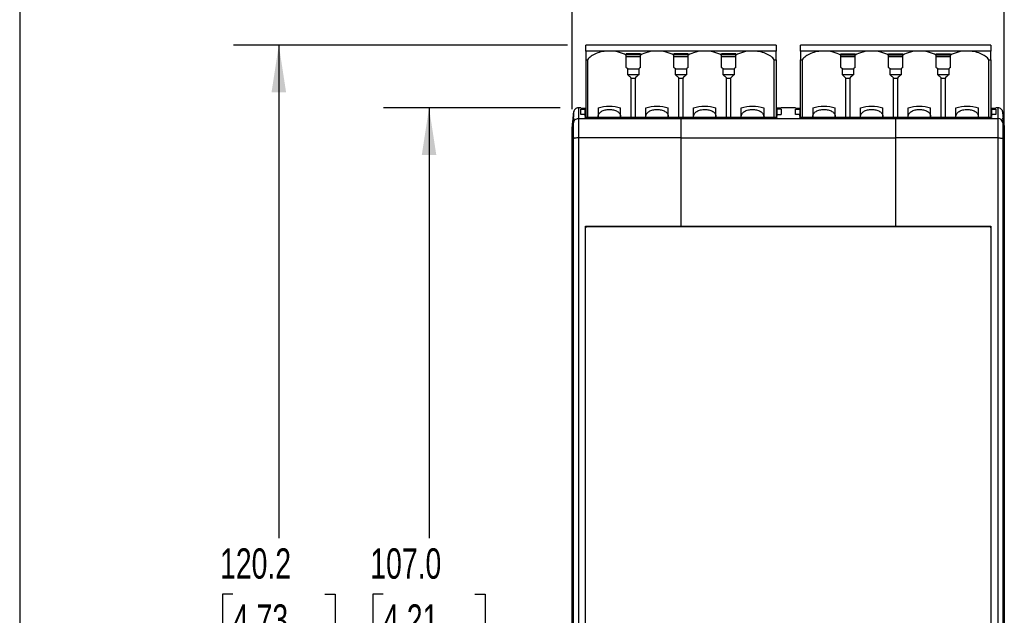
# Model space of a CAD drawing. Header units: millimetres. Extents: x 6 to 273, y 6 to 210.
# Tile 3 of 17: x 6 to 75, y 98 to 140. Entities that reach past the tile are written whole.
import ezdxf

# ---------------------------------------------------------------- set-up
doc = ezdxf.new("R2010")
doc.units = ezdxf.units.MM
doc.layers.add('DIMENSIONS', color=140, linetype='Continuous', lineweight=25)
doc.layers.add('TEXT', color=140, linetype='Continuous', lineweight=25)
doc.styles.add('SLDTEXTSTYLE0', font='TXT', dxfattribs={"width": 0.7})
doc.dimstyles.new('SLDDIMSTYLE0', dxfattribs={"dimtxt": 2.158008, "dimasz": 3.302, "dimexe": 0, "dimexo": 0.0625, "dimgap": 0.539502, "dimtad": 0, "dimtih": 1, "dimtoh": 1, "dimlfac": 1.5, "dimrnd": 1e-09, "dimzin": 12, "dimdsep": 46, "dimtxsty": 'SLDTEXTSTYLE0', "dimsah": 1, "dimcen": 0.09, "dimadec": 0, "dimazin": 3, "dimtfac": 1, "dimtofl": 0, "dimtmove": 0, "dimatfit": 3, "dimfxl": 0, "dimfrac": 2, "dimtolj": 1, "dimtzin": 12, "dimarcsym": 0})
doc.dimstyles.new('SLDDIMSTYLE1', dxfattribs={"dimtxt": 2.158008, "dimasz": 3.302, "dimexe": 0, "dimexo": 0.0625, "dimgap": 0.539502, "dimtad": 0, "dimtih": 1, "dimtoh": 1, "dimlfac": 1.5, "dimrnd": 1e-09, "dimzin": 4, "dimdsep": 46, "dimtxsty": 'SLDTEXTSTYLE0', "dimsah": 1, "dimcen": 0.09, "dimadec": 0, "dimazin": 1, "dimtfac": 1, "dimtofl": 0, "dimtmove": 0, "dimatfit": 3, "dimfxl": 0, "dimfrac": 2, "dimtolj": 1, "dimtzin": 12, "dimarcsym": 0})

# ---------------------------------------------------------------- blocks, each defined once
blk = doc.blocks.new('_D')
at = {"layer": 'DIMENSIONS'}
for p, q in [((44.96, 133.806), (44.96, 151.453)), ((75.16, 132.861), (75.16, 151.453)), ((44.96, 148.278), (54.344, 148.278)), ((57.268, 148.278), (56.543, 148.278)), ((56.543, 148.278), (56.543, 144.848)), ((63.681, 148.278), (64.405, 148.278)), ((64.405, 148.278), (64.405, 144.848)), ((75.16, 148.278), (66.605, 148.278)), ((56.543, 144.848), (57.268, 144.848)), ((64.405, 144.848), (63.681, 144.848))]:
    blk.add_line(p, q, dxfattribs=at)
for points in [[(44.96, 148.278), (48.262, 147.77), (48.262, 148.786)], [(75.16, 148.278), (71.858, 148.786), (71.858, 147.77)]]:
    blk.add_solid(points, dxfattribs=at)
at = {"layer": 'DIMENSIONS', "char_height": 2.1167, "attachment_point": 1, "style": 'SLDTEXTSTYLE0'}
for s, insert in [('45.3', (57.268, 151.489)), ('1.78', (57.268, 147.576))]:
    blk.add_mtext(s, dxfattribs=dict(at, insert=insert))
blk = doc.blocks.new('_D_1')
at = {"layer": 'DIMENSIONS'}
for p, q in [((44.125, 133.891), (31.783, 133.891)), ((34.958, 133.891), (34.958, 103.812)), ((31.751, 99.899), (31.027, 99.899)), ((31.027, 99.899), (31.027, 96.469)), ((38.164, 99.899), (38.889, 99.899)), ((38.889, 99.899), (38.889, 96.469)), ((31.027, 96.469), (31.751, 96.469)), ((38.889, 96.469), (38.164, 96.469)), ((34.958, 62.544), (34.958, 95.986)), ((44.125, 62.544), (31.783, 62.544))]:
    blk.add_line(p, q, dxfattribs=at)
for points in [[(34.958, 133.891), (34.45, 130.589), (35.466, 130.589)], [(34.958, 62.544), (35.466, 65.846), (34.45, 65.846)]]:
    blk.add_solid(points, dxfattribs=at)
at = {"layer": 'DIMENSIONS', "char_height": 2.1167, "attachment_point": 1, "style": 'SLDTEXTSTYLE0'}
for s, insert in [('107.0', (30.854, 103.11)), ('4.21', (31.751, 99.197))]:
    blk.add_mtext(s, dxfattribs=dict(at, insert=insert))
blk = doc.blocks.new('_D_2')
at = {"layer": 'DIMENSIONS'}
for p, q in [((44.64, 138.278), (21.284, 138.278)), ((24.459, 138.278), (24.459, 103.812)), ((21.253, 99.899), (20.528, 99.899)), ((20.528, 99.899), (20.528, 96.469)), ((27.665, 99.899), (28.39, 99.899)), ((28.39, 99.899), (28.39, 96.469)), ((20.528, 96.469), (21.253, 96.469)), ((28.39, 96.469), (27.665, 96.469)), ((24.459, 58.157), (24.459, 95.986)), ((44.64, 58.157), (21.284, 58.157))]:
    blk.add_line(p, q, dxfattribs=at)
for points in [[(24.459, 138.278), (23.951, 134.976), (24.967, 134.976)], [(24.459, 58.157), (24.967, 61.459), (23.951, 61.459)]]:
    blk.add_solid(points, dxfattribs=at)
at = {"layer": 'DIMENSIONS', "char_height": 2.1167, "attachment_point": 1, "style": 'SLDTEXTSTYLE0'}
for s, insert in [('120.2', (20.355, 103.11)), ('4.73', (21.253, 99.197))]:
    blk.add_mtext(s, dxfattribs=dict(at, insert=insert))

msp = doc.modelspace()

# ---------------------------------------------------------------- linework, layer by layer
for p, q in [((59.2103, 138.2776), (45.9103, 138.2776)), ((45.9103, 137.8581), (45.9103, 138.2776)), ((47.5603, 137.8581), (45.9103, 137.8581)), ((45.9103, 137.8581), (45.9103, 137.2407)), ((50.8937, 137.8581), (47.5603, 137.8581)), ((49.727, 137.6523), (48.727, 137.6523)), ((48.727, 137.6523), (48.727, 137.5639)), ((49.727, 137.6218), (48.727, 137.6218)), ((49.727, 137.5639), (49.727, 137.6523)), ((54.227, 137.8581), (50.8937, 137.8581)), ((53.0603, 137.6523), (52.0603, 137.6523)), ((52.0603, 137.6523), (52.0603, 137.5639)), ((53.0603, 137.6218), (52.0603, 137.6218)), ((53.0603, 137.5639), (53.0603, 137.6523)), ((57.5603, 137.8581), (54.227, 137.8581)), ((56.3937, 137.6523), (55.3937, 137.6523)), ((55.3937, 137.6523), (55.3937, 137.5639)), ((56.3937, 137.6218), (55.3937, 137.6218)), ((56.3937, 137.5639), (56.3937, 137.6523)), ((59.2103, 137.8581), (57.5603, 137.8581)), ((59.2103, 138.2776), (59.2103, 137.8581)), ((59.2103, 137.2407), (59.2103, 137.8581)), ((74.211, 138.2776), (60.911, 138.2776)), ((60.911, 137.8581), (60.911, 138.2776)), ((62.561, 137.8581), (60.911, 137.8581)), ((60.911, 137.8581), (60.911, 137.2407)), ((65.8943, 137.8581), (62.561, 137.8581)), ((63.7277, 137.6523), (64.7277, 137.6523)), ((63.7277, 137.5639), (63.7277, 137.6523)), ((63.7277, 137.6218), (64.7277, 137.6218)), ((64.7277, 137.5639), (64.7277, 137.6523)), ((69.2277, 137.8581), (65.8943, 137.8581)), ((67.061, 137.6523), (68.061, 137.6523)), ((67.061, 137.5639), (67.061, 137.6523)), ((67.061, 137.6218), (68.061, 137.6218)), ((68.061, 137.5639), (68.061, 137.6523)), ((72.561, 137.8581), (69.2277, 137.8581)), ((70.3943, 137.6523), (71.3943, 137.6523)), ((70.3943, 137.5639), (70.3943, 137.6523)), ((70.3943, 137.6218), (71.3943, 137.6218)), ((71.3943, 137.5639), (71.3943, 137.6523)), ((74.211, 137.8581), (72.561, 137.8581)), ((74.211, 138.2776), (74.211, 137.8581)), ((74.211, 137.2407), (74.211, 137.8581)), ((45.9103, 137.2407), (45.9103, 133.2128)), ((45.9103, 137.2407), (46.0328, 137.2407)), ((46.0328, 137.2407), (46.0328, 133.2128)), ((49.727, 137.5913), (48.727, 137.5913)), ((48.727, 136.6986), (48.727, 137.5639)), ((49.727, 137.4545), (48.727, 137.4545)), ((49.727, 136.6986), (49.727, 137.5639)), ((53.0603, 137.5913), (52.0603, 137.5913)), ((52.0603, 136.6986), (52.0603, 137.5639)), ((53.0603, 137.4545), (52.0603, 137.4545)), ((53.0603, 136.6986), (53.0603, 137.5639)), ((56.3937, 137.5913), (55.3937, 137.5913)), ((55.3937, 136.6986), (55.3937, 137.5639)), ((56.3937, 137.4545), (55.3937, 137.4545)), ((56.3937, 136.6986), (56.3937, 137.5639)), ((59.0879, 133.2125), (59.0879, 137.2407)), ((59.0879, 137.2407), (59.2103, 137.2407)), ((59.2103, 137.2407), (59.2103, 133.2125)), ((60.911, 133.2125), (60.911, 137.2407)), ((60.911, 137.2407), (61.0335, 137.2407)), ((61.0335, 137.2407), (61.0335, 133.2125)), ((63.7277, 137.5913), (64.7277, 137.5913)), ((63.7277, 136.6986), (63.7277, 137.5639)), ((64.7277, 137.4545), (63.7277, 137.4545)), ((64.7277, 136.6986), (64.7277, 137.5639)), ((67.061, 137.5913), (68.061, 137.5913)), ((67.061, 136.6986), (67.061, 137.5639)), ((68.061, 137.4545), (67.061, 137.4545)), ((68.061, 136.6986), (68.061, 137.5639)), ((70.3943, 137.5913), (71.3943, 137.5913)), ((70.3943, 136.6986), (70.3943, 137.5639)), ((71.3943, 137.4545), (70.3943, 137.4545)), ((71.3943, 136.6986), (71.3943, 137.5639)), ((74.0885, 133.2128), (74.0885, 137.2407)), ((74.0885, 137.2407), (74.211, 137.2407)), ((74.211, 137.2407), (74.211, 133.2128)), ((48.841, 136.2027), (48.841, 136.6223)), ((48.841, 136.6223), (49.6131, 136.6223)), ((49.6131, 136.6223), (49.6131, 136.2027)), ((52.1743, 136.2027), (52.1743, 136.6223)), ((52.1743, 136.6223), (52.9464, 136.6223)), ((52.9464, 136.6223), (52.9464, 136.2027)), ((55.5076, 136.2027), (55.5076, 136.6223)), ((55.5076, 136.6223), (56.2797, 136.6223)), ((56.2797, 136.6223), (56.2797, 136.2027)), ((63.8416, 136.2027), (63.8416, 136.6223)), ((63.8416, 136.6223), (64.6137, 136.6223)), ((64.6137, 136.6223), (64.6137, 136.2027)), ((67.175, 136.2027), (67.175, 136.6223)), ((67.175, 136.6223), (67.9471, 136.6223)), ((67.9471, 136.6223), (67.9471, 136.2027)), ((70.5083, 136.2027), (70.5083, 136.6223)), ((70.5083, 136.6223), (71.2804, 136.6223)), ((71.2804, 136.6223), (71.2804, 136.2027)), ((49.6131, 136.2027), (48.841, 136.2027)), ((49.0879, 133.2128), (49.0879, 135.9558)), ((49.0879, 135.9558), (49.3662, 135.9558)), ((49.3662, 135.9558), (49.3662, 133.2128)), ((52.9464, 136.2027), (52.1743, 136.2027)), ((52.4212, 133.2128), (52.4212, 135.9558)), ((52.4212, 135.9558), (52.6995, 135.9558)), ((52.6995, 135.9558), (52.6995, 133.2125)), ((56.2797, 136.2027), (55.5076, 136.2027)), ((55.7545, 133.2125), (55.7545, 135.9558)), ((55.7545, 135.9558), (56.0328, 135.9558)), ((56.0328, 135.9558), (56.0328, 133.2125)), ((64.6137, 136.2027), (63.8416, 136.2027)), ((64.0885, 133.2125), (64.0885, 135.9558)), ((64.0885, 135.9558), (64.3668, 135.9558)), ((64.3668, 135.9558), (64.3668, 133.2125)), ((67.9471, 136.2027), (67.175, 136.2027)), ((67.4219, 133.2125), (67.4219, 135.9558)), ((67.4219, 135.9558), (67.7002, 135.9558)), ((67.7002, 135.9558), (67.7002, 133.2128)), ((71.2804, 136.2027), (70.5083, 136.2027)), ((70.7552, 133.2128), (70.7552, 135.9558)), ((70.7552, 135.9558), (71.0335, 135.9558)), ((71.0335, 135.9558), (71.0335, 133.2128)), ((45.0637, 133.5911), (44.9603, 132.5579)), ((45.0637, 133.5747), (45.0637, 133.5147)), ((45.0937, 133.6163), (45.0937, 133.6233)), ((45.5603, 133.8912), (45.3953, 133.8912)), ((45.5603, 133.8668), (45.8603, 133.8668)), ((45.8603, 133.8396), (45.5603, 133.8396)), ((45.5603, 133.8078), (45.8603, 133.8078)), ((45.8603, 133.4674), (45.8603, 133.8078)), ((46.777, 133.8824), (46.777, 133.2828)), ((48.3437, 133.2828), (48.3437, 133.8824)), ((50.1103, 133.2828), (50.1103, 133.8824)), ((51.677, 133.2828), (51.677, 133.8824)), ((53.4437, 133.2828), (53.4437, 133.8824)), ((55.0103, 133.2828), (55.0103, 133.8824)), ((56.777, 133.2828), (56.777, 133.8824)), ((58.3437, 133.8824), (58.3437, 133.2828)), ((59.5603, 133.8664), (59.2603, 133.8664)), ((59.2603, 133.8393), (59.5603, 133.8393)), ((59.5603, 133.8075), (59.2603, 133.8075)), ((59.2603, 133.8075), (59.2603, 133.4671)), ((60.5603, 133.8909), (59.5603, 133.8909)), ((60.5603, 133.8664), (60.8603, 133.8664)), ((60.8603, 133.8393), (60.5603, 133.8393)), ((60.5603, 133.8074), (60.8603, 133.8074)), ((60.8603, 133.8074), (60.8603, 133.4671)), ((61.7777, 133.8824), (61.7777, 133.2828)), ((63.3443, 133.2828), (63.3443, 133.8824)), ((65.111, 133.2828), (65.111, 133.8824)), ((66.6777, 133.2828), (66.6777, 133.8824)), ((68.4443, 133.2828), (68.4443, 133.8824)), ((70.011, 133.2828), (70.011, 133.8824)), ((71.7777, 133.2828), (71.7777, 133.8824)), ((73.3443, 133.8824), (73.3443, 133.2828)), ((74.2603, 133.8668), (74.5603, 133.8668)), ((74.5603, 133.8396), (74.2603, 133.8396)), ((74.2603, 133.8078), (74.5603, 133.8078)), ((74.2603, 133.8078), (74.2603, 133.4674)), ((74.7254, 133.8912), (74.5603, 133.8912)), ((75.027, 133.6233), (75.027, 133.6163)), ((75.1603, 132.5579), (75.057, 133.5911)), ((75.057, 133.5405), (75.057, 133.5147)), ((44.9603, 131.8174), (45.0637, 132.8492)), ((45.0637, 133.0827), (45.0637, 133.0682)), ((45.0937, 133.1584), (45.0937, 133.1767)), ((45.3953, 133.1489), (52.5603, 133.1489)), ((45.8603, 133.4267), (45.5603, 133.4267)), ((45.9103, 133.4269), (45.8603, 133.4269)), ((45.8603, 133.2943), (45.8603, 133.4267)), ((52.5603, 133.2128), (45.8603, 133.2128)), ((45.8603, 133.1907), (45.8603, 133.2128)), ((46.7124, 133.2128), (46.777, 133.2828)), ((46.777, 133.2828), (46.777, 133.2531)), ((46.7842, 133.2), (46.777, 133.2531)), ((48.3437, 133.2531), (48.3375, 133.2074)), ((48.3437, 133.2828), (48.4083, 133.2128)), ((48.3437, 133.2531), (48.3437, 133.2828)), ((50.0457, 133.2128), (50.1103, 133.2828)), ((50.1103, 133.2531), (50.1103, 133.2828)), ((50.1176, 133.2), (50.1103, 133.2531)), ((51.677, 133.2531), (51.6698, 133.2)), ((51.677, 133.2828), (51.7416, 133.2128)), ((51.677, 133.2531), (51.677, 133.2828)), ((59.2603, 133.2125), (52.5603, 133.2125)), ((52.5603, 133.1486), (67.5603, 133.1486)), ((53.3788, 133.2125), (53.4437, 133.2828)), ((53.4437, 133.2531), (53.4437, 133.2828)), ((53.4509, 133.2), (53.4437, 133.2531)), ((55.0103, 133.2531), (55.0031, 133.2)), ((55.0103, 133.2828), (55.0753, 133.2125)), ((55.0103, 133.2531), (55.0103, 133.2828)), ((56.7121, 133.2125), (56.777, 133.2828)), ((56.777, 133.2531), (56.777, 133.2828)), ((56.7842, 133.2), (56.777, 133.2531)), ((58.3437, 133.2531), (58.3365, 133.2)), ((58.3437, 133.2828), (58.4086, 133.2125)), ((58.3437, 133.2828), (58.3437, 133.2531)), ((59.2603, 133.4265), (59.2103, 133.4265)), ((59.2603, 133.4263), (59.2603, 133.294)), ((59.2603, 133.4263), (59.5603, 133.4263)), ((59.2603, 133.2125), (59.2603, 133.1904)), ((60.8603, 133.4263), (60.5603, 133.4263)), ((60.911, 133.4265), (60.8603, 133.4265)), ((60.8603, 133.294), (60.8603, 133.4263)), ((67.5603, 133.2125), (60.8603, 133.2125)), ((60.8603, 133.1904), (60.8603, 133.2125)), ((61.7128, 133.2125), (61.7777, 133.2828)), ((61.7777, 133.2828), (61.7777, 133.2531)), ((61.7849, 133.2), (61.7777, 133.2531)), ((63.3443, 133.2531), (63.3381, 133.2074)), ((63.3443, 133.2828), (63.4093, 133.2125)), ((63.3443, 133.2531), (63.3443, 133.2828)), ((65.0461, 133.2125), (65.111, 133.2828)), ((65.111, 133.2531), (65.111, 133.2828)), ((65.1182, 133.2), (65.111, 133.2531)), ((66.6777, 133.2531), (66.6715, 133.2074)), ((66.6777, 133.2828), (66.7426, 133.2125)), ((66.6777, 133.2531), (66.6777, 133.2828)), ((74.2603, 133.2128), (67.5603, 133.2128)), ((67.5603, 133.1489), (74.7254, 133.1489)), ((68.3797, 133.2128), (68.4443, 133.2828)), ((68.4443, 133.2531), (68.4443, 133.2828)), ((68.4506, 133.2074), (68.4443, 133.2531)), ((70.011, 133.2531), (70.0038, 133.2)), ((70.011, 133.2828), (70.0756, 133.2128)), ((70.011, 133.2531), (70.011, 133.2828)), ((71.7131, 133.2128), (71.7777, 133.2828)), ((71.7777, 133.2531), (71.7777, 133.2828)), ((71.7849, 133.2), (71.7777, 133.2531)), ((73.3443, 133.2531), (73.3381, 133.2074)), ((73.3443, 133.2828), (73.409, 133.2128)), ((73.3443, 133.2828), (73.3443, 133.2531)), ((74.2603, 133.4269), (74.211, 133.4269)), ((74.2603, 133.4267), (74.2603, 133.2943)), ((74.5603, 133.4267), (74.2603, 133.4267)), ((74.2603, 133.2128), (74.2603, 133.1907)), ((75.027, 133.1767), (75.027, 133.1584)), ((75.057, 133.0827), (75.057, 133.0682)), ((75.057, 132.8492), (75.1603, 131.8174)), ((44.9603, 132.514), (44.9603, 132.5305)), ((44.9603, 132.0133), (44.9603, 132.0302)), ((44.9603, 131.6337), (44.9603, 131.8067)), ((45.0637, 131.7436), (44.9603, 131.5906)), ((44.9603, 64.845), (44.9603, 131.5906)), ((52.5603, 131.7881), (45.3953, 131.7881)), ((52.5603, 131.7878), (67.5603, 131.7881)), ((74.7254, 131.7881), (67.5603, 131.7881)), ((75.1604, 131.5906), (75.057, 131.7436)), ((45.8937, 125.6178), (52.5603, 125.6178)), ((74.1603, 125.5675), (45.9603, 125.5675)), ((52.5603, 125.6178), (52.5603, 125.6172)), ((52.5603, 125.6172), (67.5603, 125.6172)), ((67.5603, 125.6178), (74.227, 125.6178)), ((67.5603, 125.6172), (67.5603, 125.6178))]:
    msp.add_line(p, q)
msp.add_arc((74.7256, 132.8157), 0.3332, 5.755874, 90.034886)
for points, knots in [([(47.5603, 137.8581), (47.2383, 137.8581), (46.9169, 137.7989), (46.3781, 137.5811), (46.1616, 137.4229), (46.0328, 137.2407)], [0, 0, 0, 0, 0.5, 0.5, 1, 1, 1, 1]), ([(48.727, 137.5639), (48.5732, 137.657), (48.3899, 137.7314), (47.991, 137.832), (47.7757, 137.8581), (47.5603, 137.8581)], [0, 0, 0, 0, 0.5, 0.5, 1, 1, 1, 1]), ([(50.8937, 137.8581), (50.6783, 137.8581), (50.463, 137.832), (50.0642, 137.7314), (49.8808, 137.657), (49.727, 137.5639)], [0, 0, 0, 0, 0.5, 0.5, 1, 1, 1, 1]), ([(52.0603, 137.5639), (51.9065, 137.657), (51.7232, 137.7314), (51.3244, 137.832), (51.1091, 137.8581), (50.8937, 137.8581)], [0, 0, 0, 0, 0.5, 0.5, 1, 1, 1, 1]), ([(54.227, 137.8581), (54.0116, 137.8581), (53.7963, 137.832), (53.3975, 137.7314), (53.2142, 137.657), (53.0603, 137.5639)], [0, 0, 0, 0, 0.5, 0.5, 1, 1, 1, 1]), ([(55.3937, 137.5639), (55.2399, 137.657), (55.0565, 137.7314), (54.6577, 137.832), (54.4424, 137.8581), (54.227, 137.8581)], [0, 0, 0, 0, 0.5, 0.5, 1, 1, 1, 1]), ([(57.5603, 137.8581), (57.345, 137.8581), (57.1297, 137.832), (56.7308, 137.7314), (56.5475, 137.657), (56.3937, 137.5639)], [0, 0, 0, 0, 0.5, 0.5, 1, 1, 1, 1]), ([(59.0879, 137.2407), (58.9591, 137.4229), (58.7426, 137.5811), (58.2038, 137.7989), (57.8824, 137.8581), (57.5603, 137.8581)], [0, 0, 0, 0, 0.5, 0.5, 1, 1, 1, 1]), ([(62.561, 137.8581), (62.239, 137.8581), (61.9176, 137.7989), (61.3787, 137.5811), (61.1623, 137.4229), (61.0335, 137.2407)], [0, 0, 0, 0, 0.5, 0.5, 1, 1, 1, 1]), ([(63.7277, 137.5639), (63.5739, 137.657), (63.3905, 137.7314), (62.9917, 137.832), (62.7764, 137.8581), (62.561, 137.8581)], [0, 0, 0, 0, 0.5, 0.5, 1, 1, 1, 1]), ([(65.8943, 137.8581), (65.679, 137.8581), (65.4637, 137.832), (65.0648, 137.7314), (64.8815, 137.657), (64.7277, 137.5639)], [0, 0, 0, 0, 0.5, 0.5, 1, 1, 1, 1]), ([(67.061, 137.5639), (66.9072, 137.657), (66.7239, 137.7314), (66.325, 137.832), (66.1097, 137.8581), (65.8943, 137.8581)], [0, 0, 0, 0, 0.5, 0.5, 1, 1, 1, 1]), ([(69.2277, 137.8581), (69.0123, 137.8581), (68.797, 137.832), (68.3982, 137.7314), (68.2148, 137.657), (68.061, 137.5639)], [0, 0, 0, 0, 0.5, 0.5, 1, 1, 1, 1]), ([(70.3943, 137.5639), (70.2405, 137.657), (70.0572, 137.7314), (69.6584, 137.832), (69.4431, 137.8581), (69.2277, 137.8581)], [0, 0, 0, 0, 0.5, 0.5, 1, 1, 1, 1]), ([(72.561, 137.8581), (72.3456, 137.8581), (72.1303, 137.832), (71.7315, 137.7314), (71.5482, 137.657), (71.3943, 137.5639)], [0, 0, 0, 0, 0.5, 0.5, 1, 1, 1, 1]), ([(74.0885, 137.2407), (73.9597, 137.4229), (73.7433, 137.5811), (73.2045, 137.7989), (72.883, 137.8581), (72.561, 137.8581)], [0, 0, 0, 0, 0.5, 0.5, 1, 1, 1, 1]), ([(48.841, 136.2027), (48.8608, 136.1875), (48.9003, 136.1573), (48.9541, 136.1094), (49.0035, 136.06), (49.0487, 136.0088), (49.0748, 135.9735), (49.0879, 135.9558)], [0, 0, 0, 0, 0.2006448, 0.4003227, 0.5996773, 0.7993552, 1, 1, 1, 1]), ([(52.1743, 136.2027), (52.1941, 136.1875), (52.2336, 136.1573), (52.2874, 136.1094), (52.3369, 136.06), (52.382, 136.0088), (52.4081, 135.9735), (52.4212, 135.9558)], [0, 0, 0, 0, 0.20064478, 0.4003227, 0.5996773, 0.79935522, 1, 1, 1, 1]), ([(55.5076, 136.2027), (55.5274, 136.1875), (55.5669, 136.1573), (55.6208, 136.1094), (55.6702, 136.06), (55.7154, 136.0088), (55.7415, 135.9735), (55.7545, 135.9558)], [0, 0, 0, 0, 0.2006448, 0.4003227, 0.5996773, 0.7993552, 1, 1, 1, 1]), ([(63.8416, 136.2027), (63.8614, 136.1875), (63.9009, 136.1573), (63.9548, 136.1094), (64.0042, 136.06), (64.0494, 136.0088), (64.0755, 135.9735), (64.0885, 135.9558)], [0, 0, 0, 0, 0.2006448, 0.4003227, 0.5996773, 0.7993552, 1, 1, 1, 1]), ([(67.175, 136.2027), (67.1948, 136.1875), (67.2343, 136.1573), (67.2881, 136.1094), (67.3375, 136.06), (67.3827, 136.0088), (67.4088, 135.9735), (67.4219, 135.9558)], [0, 0, 0, 0, 0.2006448, 0.4003227, 0.5996773, 0.7993552, 1, 1, 1, 1]), ([(70.5083, 136.2027), (70.5281, 136.1875), (70.5676, 136.1573), (70.6214, 136.1094), (70.6709, 136.06), (70.716, 136.0088), (70.7421, 135.9735), (70.7552, 135.9558)], [0, 0, 0, 0, 0.2006448, 0.4003227, 0.5996773, 0.7993552, 1, 1, 1, 1]), ([(45.0637, 133.5147), (45.0526, 133.4044), (45.0416, 133.294), (45.0306, 133.1836), (45.0189, 133.0664), (45.0072, 132.9491), (44.9955, 132.8318), (44.9838, 132.7145), (44.9721, 132.5972), (44.9603, 132.4799)], [0, 0, 0, 0, 0.0005008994, 0.0005008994, 0.0005008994, 0.0010331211, 0.0010331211, 0.0010331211, 0.0015653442, 0.0015653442, 0.0015653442, 0.0015653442]), ([(44.9603, 132.4692), (44.9711, 132.5771), (44.9818, 132.6849), (44.9926, 132.7928), (45.0044, 132.9119), (45.0163, 133.0309), (45.0281, 133.1499), (45.04, 133.2689), (45.0518, 133.3879), (45.0637, 133.5069)], [0, 0, 0, 0, 0.000500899, 0.000500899, 0.000500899, 0.0010538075, 0.0010538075, 0.0010538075, 0.0016067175, 0.0016067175, 0.0016067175, 0.0016067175]), ([(45.3953, 133.8913), (45.3563, 133.8875), (45.2966, 133.8816), (45.2225, 133.8452), (45.1541, 133.7947), (45.0873, 133.7092), (45.0712, 133.628), (45.0634, 133.5884)], [0, 0, 0, 0, 0.2393121, 0.3665905, 0.4963768, 0.7549316, 1, 1, 1, 1]), ([(45.0637, 133.5147), (45.0653, 133.5272), (45.0687, 133.5522), (45.0788, 133.5888), (45.0887, 133.6118), (45.0937, 133.6233)], [0, 0, 0, 0, 0.33361541, 0.66462874, 1, 1, 1, 1]), ([(45.0637, 133.5069), (45.0653, 133.5195), (45.0687, 133.545), (45.079, 133.5818), (45.0887, 133.6046), (45.0937, 133.6163)], [0, 0, 0, 0, 0.32558907, 0.6571388, 1, 1, 1, 1]), ([(45.0637, 133.5069), (45.0637, 133.4614), (45.0637, 133.4019), (45.0637, 133.2811), (45.0637, 133.2524)], [0, 0, 0, 0, 0.7628666, 1, 1, 1, 1]), ([(45.3953, 133.8612), (45.3953, 133.8694), (45.3953, 133.9033), (45.3953, 133.6977), (45.3953, 133.3318), (45.3953, 133.1489)], [0, 0, 0, 0, 0.1390039, 0.5696144, 1, 1, 1, 1]), ([(46.777, 133.8824), (47.0169, 133.9613), (47.2885, 134.0031), (47.8322, 134.0031), (48.1037, 133.9613), (48.3437, 133.8824)], [0, 0, 0, 0, 0.5, 0.5, 1, 1, 1, 1]), ([(46.777, 133.2932), (46.7777, 133.3085), (46.779, 133.3388), (46.7897, 133.3839), (46.8069, 133.4282), (46.8402, 133.4881), (46.9008, 133.5607), (47.0026, 133.6374), (47.1271, 133.7004), (47.3097, 133.7587), (47.5603, 133.7885), (47.8109, 133.7587), (47.9935, 133.7004), (48.1179, 133.6375), (48.22, 133.5607), (48.2913, 133.4747), (48.3359, 133.3844), (48.3411, 133.3236), (48.3437, 133.2932)], [0, 0, 0, 0, 0.030171, 0.0600898, 0.0900265, 0.1202506, 0.1852377, 0.2503702, 0.3153574, 0.38049, 0.5000656, 0.6196411, 0.6846282, 0.7497608, 0.8147479, 0.8798806, 0.9399048, 1, 1, 1, 1]), ([(50.1103, 133.8824), (50.3503, 133.9613), (50.6219, 134.0031), (51.1655, 134.0031), (51.4371, 133.9613), (51.677, 133.8824)], [0, 0, 0, 0, 0.5, 0.5, 1, 1, 1, 1]), ([(50.1103, 133.2932), (50.111, 133.3085), (50.1123, 133.3388), (50.123, 133.3839), (50.1402, 133.4282), (50.1735, 133.4881), (50.2341, 133.5607), (50.3359, 133.6374), (50.4604, 133.7004), (50.643, 133.7587), (50.8937, 133.7885), (51.1442, 133.7587), (51.3268, 133.7004), (51.4512, 133.6375), (51.5533, 133.5607), (51.6247, 133.4747), (51.6692, 133.3844), (51.6744, 133.3236), (51.677, 133.2932)], [0, 0, 0, 0, 0.030171, 0.0600898, 0.0900265, 0.1202506, 0.1852377, 0.2503702, 0.3153574, 0.38049, 0.5000656, 0.6196411, 0.6846282, 0.7497608, 0.8147479, 0.8798806, 0.9399048, 1, 1, 1, 1]), ([(53.4437, 133.8824), (53.6836, 133.9613), (53.9552, 134.0031), (54.4988, 134.0031), (54.7704, 133.9613), (55.0103, 133.8824)], [0, 0, 0, 0, 0.5, 0.5, 1, 1, 1, 1]), ([(53.4437, 133.2932), (53.4443, 133.3085), (53.4456, 133.3388), (53.4564, 133.3839), (53.4736, 133.4282), (53.5069, 133.4881), (53.5674, 133.5607), (53.6693, 133.6374), (53.7938, 133.7004), (53.9764, 133.7587), (54.227, 133.7885), (54.4775, 133.7587), (54.6602, 133.7004), (54.7846, 133.6375), (54.8867, 133.5607), (54.958, 133.4747), (55.0025, 133.3844), (55.0077, 133.3236), (55.0103, 133.2932)], [0, 0, 0, 0, 0.030171, 0.0600898, 0.0900265, 0.1202506, 0.1852377, 0.2503702, 0.3153574, 0.38049, 0.5000656, 0.6196411, 0.6846282, 0.7497608, 0.8147479, 0.8798806, 0.9399048, 1, 1, 1, 1]), ([(56.777, 133.8824), (57.0169, 133.9613), (57.2885, 134.0031), (57.8322, 134.0031), (58.1037, 133.9613), (58.3437, 133.8824)], [0, 0, 0, 0, 0.5, 0.5, 1, 1, 1, 1]), ([(56.777, 133.2932), (56.7777, 133.3085), (56.779, 133.3388), (56.7897, 133.3839), (56.8069, 133.4282), (56.8402, 133.4881), (56.9008, 133.5607), (57.0026, 133.6374), (57.1271, 133.7004), (57.3097, 133.7587), (57.5603, 133.7885), (57.8109, 133.7587), (57.9935, 133.7004), (58.1179, 133.6375), (58.22, 133.5607), (58.2913, 133.4747), (58.3359, 133.3844), (58.3411, 133.3236), (58.3437, 133.2932)], [0, 0, 0, 0, 0.03017099, 0.06008984, 0.09002654, 0.12025057, 0.18523766, 0.25037023, 0.31535739, 0.38049003, 0.50006557, 0.61964112, 0.68462821, 0.74976078, 0.81474793, 0.87988058, 0.9399048, 1, 1, 1, 1]), ([(61.7777, 133.8824), (62.0176, 133.9613), (62.2892, 134.0031), (62.8328, 134.0031), (63.1044, 133.9613), (63.3443, 133.8824)], [0, 0, 0, 0, 0.5, 0.5, 1, 1, 1, 1]), ([(61.7777, 133.2932), (61.7783, 133.3085), (61.7796, 133.3388), (61.7904, 133.3839), (61.8076, 133.4282), (61.8409, 133.4881), (61.9014, 133.5607), (62.0033, 133.6374), (62.1278, 133.7004), (62.3104, 133.7587), (62.561, 133.7885), (62.8115, 133.7587), (62.9942, 133.7004), (63.1186, 133.6375), (63.2207, 133.5607), (63.292, 133.4747), (63.3365, 133.3844), (63.3417, 133.3236), (63.3443, 133.2932)], [0, 0, 0, 0, 0.030171, 0.0600898, 0.0900265, 0.1202506, 0.1852377, 0.2503702, 0.3153574, 0.38049, 0.5000656, 0.6196411, 0.6846282, 0.7497608, 0.8147479, 0.8798806, 0.9399048, 1, 1, 1, 1]), ([(65.111, 133.8824), (65.3509, 133.9613), (65.6225, 134.0031), (66.1662, 134.0031), (66.4377, 133.9613), (66.6777, 133.8824)], [0, 0, 0, 0, 0.5, 0.5, 1, 1, 1, 1]), ([(65.111, 133.2932), (65.1117, 133.3085), (65.113, 133.3388), (65.1237, 133.3839), (65.1409, 133.4282), (65.1742, 133.4881), (65.2348, 133.5607), (65.3366, 133.6374), (65.4611, 133.7004), (65.6437, 133.7587), (65.8943, 133.7885), (66.1449, 133.7587), (66.3275, 133.7004), (66.4519, 133.6375), (66.554, 133.5607), (66.6253, 133.4747), (66.6699, 133.3844), (66.6751, 133.3236), (66.6777, 133.2932)], [0, 0, 0, 0, 0.030171, 0.0600898, 0.0900265, 0.1202506, 0.1852377, 0.2503702, 0.3153574, 0.38049, 0.5000656, 0.6196411, 0.6846282, 0.7497608, 0.8147479, 0.8798806, 0.9399048, 1, 1, 1, 1]), ([(68.4443, 133.8824), (68.6843, 133.9613), (68.9559, 134.0031), (69.4995, 134.0031), (69.7711, 133.9613), (70.011, 133.8824)], [0, 0, 0, 0, 0.5, 0.5, 1, 1, 1, 1]), ([(68.4443, 133.2932), (68.445, 133.3085), (68.4463, 133.3388), (68.457, 133.3839), (68.4742, 133.4282), (68.5075, 133.4881), (68.5681, 133.5607), (68.6699, 133.6374), (68.7944, 133.7004), (68.977, 133.7587), (69.2277, 133.7885), (69.4782, 133.7587), (69.6608, 133.7004), (69.7852, 133.6375), (69.8873, 133.5607), (69.9587, 133.4747), (70.0032, 133.3844), (70.0084, 133.3236), (70.011, 133.2932)], [0, 0, 0, 0, 0.030171, 0.0600898, 0.0900265, 0.1202506, 0.1852377, 0.2503702, 0.3153574, 0.38049, 0.5000656, 0.6196411, 0.6846282, 0.7497608, 0.8147479, 0.8798806, 0.9399048, 1, 1, 1, 1]), ([(71.7777, 133.8824), (72.0176, 133.9613), (72.2892, 134.0031), (72.8328, 134.0031), (73.1044, 133.9613), (73.3443, 133.8824)], [0, 0, 0, 0, 0.5, 0.5, 1, 1, 1, 1]), ([(71.7777, 133.2932), (71.7783, 133.3085), (71.7796, 133.3388), (71.7904, 133.3839), (71.8076, 133.4282), (71.8409, 133.4881), (71.9014, 133.5607), (72.0033, 133.6374), (72.1278, 133.7004), (72.3104, 133.7587), (72.561, 133.7885), (72.8115, 133.7587), (72.9942, 133.7004), (73.1186, 133.6375), (73.2207, 133.5607), (73.292, 133.4747), (73.3365, 133.3844), (73.3417, 133.3236), (73.3443, 133.2932)], [0, 0, 0, 0, 0.030171, 0.0600898, 0.0900265, 0.1202506, 0.1852377, 0.2503702, 0.3153574, 0.38049, 0.5000656, 0.6196411, 0.6846282, 0.7497608, 0.8147479, 0.8798806, 0.9399048, 1, 1, 1, 1]), ([(75.057, 133.5911), (75.0491, 133.6305), (75.0369, 133.6905), (74.992, 133.7611), (74.9347, 133.8233), (74.8444, 133.8793), (74.7641, 133.8874), (74.7254, 133.8913)], [0, 0, 0, 0, 0.246202, 0.3754049, 0.5057944, 0.7616204, 1, 1, 1, 1]), ([(74.7254, 133.1489), (74.7254, 133.3318), (74.7254, 133.6977), (74.7254, 133.9033), (74.7254, 133.8694), (74.7254, 133.8612)], [0, 0, 0, 0, 0.43038732, 0.86099947, 1, 1, 1, 1]), ([(75.027, 133.6233), (75.032, 133.6118), (75.0419, 133.5888), (75.052, 133.5522), (75.0554, 133.5272), (75.057, 133.5147)], [0, 0, 0, 0, 0.3353713, 0.6663846, 1, 1, 1, 1]), ([(75.027, 133.6163), (75.0343, 133.5988), (75.0487, 133.5647), (75.0543, 133.5259), (75.057, 133.5069)], [0, 0, 0, 0, 0.5097578, 1, 1, 1, 1]), ([(75.057, 133.5069), (75.057, 133.4613), (75.057, 133.4017), (75.057, 133.2809), (75.057, 133.2524)], [0, 0, 0, 0, 0.7646881, 1, 1, 1, 1]), ([(45.0637, 133.0682), (45.0527, 132.9578), (45.0417, 132.8474), (45.0307, 132.737), (45.019, 132.6192), (45.0073, 132.5014), (44.9955, 132.3836), (44.9838, 132.2658), (44.9721, 132.148), (44.9603, 132.0302)], [0, 0, 0, 0, 0.0005009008, 0.0005009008, 0.0005009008, 0.0010353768, 0.0010353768, 0.0010353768, 0.0015698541, 0.0015698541, 0.0015698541, 0.0015698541]), ([(44.9603, 132.0026), (44.9711, 132.111), (44.9818, 132.2195), (44.9925, 132.3279), (45.0044, 132.4479), (45.0162, 132.5679), (45.0281, 132.6879), (45.04, 132.8079), (45.0518, 132.9279), (45.0637, 133.0478)], [0, 0, 0, 0, 0.0005030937, 0.0005030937, 0.0005030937, 0.0010601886, 0.0010601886, 0.0010601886, 0.0016172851, 0.0016172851, 0.0016172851, 0.0016172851]), ([(45.0637, 133.0682), (45.0653, 133.0807), (45.0686, 133.1056), (45.0788, 133.1423), (45.0887, 133.1652), (45.0937, 133.1767)], [0, 0, 0, 0, 0.3343405, 0.6653275, 1, 1, 1, 1]), ([(45.0637, 133.0478), (45.0653, 133.0606), (45.0688, 133.0863), (45.079, 133.1235), (45.0887, 133.1466), (45.0937, 133.1584)], [0, 0, 0, 0, 0.325174, 0.6567685, 1, 1, 1, 1]), ([(45.0637, 132.8492), (45.0674, 132.8869), (45.0781, 132.9265), (45.1152, 133.0011), (45.1416, 133.036), (45.2055, 133.0929), (45.2428, 133.1148), (45.3195, 133.1427), (45.3588, 133.1489), (45.3953, 133.1489)], [0, 0, 0, 0, 0.25, 0.25, 0.5, 0.5, 0.75, 0.75, 1, 1, 1, 1]), ([(45.0637, 131.7436), (45.0637, 131.8791), (45.0637, 132.0194), (45.0637, 132.2848), (45.0637, 132.4094), (45.0637, 132.6171), (45.0637, 132.6997), (45.0637, 132.8121), (45.0637, 132.8419), (45.0637, 132.8492)], [0, 0, 0, 0, 0.25, 0.25, 0.5, 0.5, 0.75, 0.75, 1, 1, 1, 1]), ([(45.3953, 133.1489), (45.3953, 133.14), (45.3953, 133.1033), (45.3953, 132.965), (45.3953, 132.8632), (45.3953, 132.6076), (45.3953, 132.4543), (45.3953, 132.1276), (45.3953, 131.9549), (45.3953, 131.7881)], [0, 0, 0, 0, 0.25, 0.25, 0.5, 0.5, 0.75, 0.75, 1, 1, 1, 1]), ([(52.5603, 133.1486), (52.5603, 133.1397), (52.5603, 133.103), (52.5603, 132.9647), (52.5603, 132.8629), (52.5603, 132.6073), (52.5603, 132.4539), (52.5603, 132.1273), (52.5603, 131.9546), (52.5603, 131.7878)], [0, 0, 0, 0, 0.25, 0.25, 0.5, 0.5, 0.75, 0.75, 1, 1, 1, 1]), ([(67.5603, 133.1489), (67.5603, 133.14), (67.5603, 133.1033), (67.5603, 132.965), (67.5603, 132.8632), (67.5603, 132.6076), (67.5603, 132.4543), (67.5603, 132.1276), (67.5603, 131.9549), (67.5603, 131.7881)], [0, 0, 0, 0, 0.25, 0.25, 0.5, 0.5, 0.75, 0.75, 1, 1, 1, 1]), ([(74.7254, 131.7881), (74.7254, 131.9549), (74.7254, 132.1276), (74.7254, 132.4543), (74.7254, 132.6076), (74.7254, 132.8632), (74.7254, 132.965), (74.7254, 133.1033), (74.7254, 133.14), (74.7254, 133.1489)], [0, 0, 0, 0, 0.25, 0.25, 0.5, 0.5, 0.75, 0.75, 1, 1, 1, 1]), ([(75.027, 133.1767), (75.032, 133.1652), (75.0419, 133.1423), (75.0521, 133.1056), (75.0554, 133.0807), (75.057, 133.0682)], [0, 0, 0, 0, 0.3346725, 0.6656595, 1, 1, 1, 1]), ([(75.027, 133.1584), (75.0343, 133.1408), (75.0487, 133.1061), (75.0543, 133.067), (75.057, 133.0478)], [0, 0, 0, 0, 0.5102004, 1, 1, 1, 1]), ([(75.057, 132.8492), (75.057, 132.8419), (75.057, 132.8121), (75.057, 132.6997), (75.057, 132.6171), (75.057, 132.4094), (75.057, 132.2848), (75.057, 132.0194), (75.057, 131.8791), (75.057, 131.7436)], [0, 0, 0, 0, 0.25, 0.25, 0.5, 0.5, 0.75, 0.75, 1, 1, 1, 1]), ([(44.9603, 132.4799), (44.9603, 132.5159), (44.9603, 132.5638), (44.9603, 132.551), (44.9603, 132.5478)], [0, 0, 0, 0, 0.7498223, 1, 1, 1, 1]), ([(44.9603, 132.0302), (44.9603, 132.0556), (44.9603, 132.1064), (44.9603, 132.1752), (44.9603, 132.2388), (44.9603, 132.2965), (44.9603, 132.3485), (44.9603, 132.3947), (44.9603, 132.4356), (44.9603, 132.458), (44.9603, 132.4692)], [0, 0, 0, 0, 0.1250043, 0.2500047, 0.3750025, 0.4999991, 0.6249958, 0.749994, 0.8749949, 1, 1, 1, 1]), ([(75.1603, 132.4692), (75.1603, 132.458), (75.1603, 132.4356), (75.1603, 132.3947), (75.1603, 132.3485), (75.1603, 132.2965), (75.1603, 132.2388), (75.1603, 132.1752), (75.1603, 132.1064), (75.1603, 132.0556), (75.1603, 132.0302)], [0, 0, 0, 0, 0.1250051, 0.250006, 0.3750042, 0.5000009, 0.6249975, 0.7499953, 0.8749957, 1, 1, 1, 1]), ([(44.9603, 131.8174), (44.9603, 131.85), (44.9603, 131.915), (44.9603, 131.9734), (44.9603, 132.0026)], [0, 0, 0, 0, 0.4999996, 1, 1, 1, 1]), ([(44.9603, 131.5906), (44.9603, 131.6057), (44.9603, 131.6356), (44.9603, 131.6775), (44.9603, 131.7157), (44.9603, 131.7495), (44.9603, 131.7781), (44.9603, 131.7989), (44.9603, 131.8131), (44.9603, 131.816), (44.9603, 131.8174)], [0, 0, 0, 0, 0.1260867, 0.2488392, 0.3720637, 0.4995238, 0.6268175, 0.7571601, 0.8778409, 1, 1, 1, 1]), ([(45.3953, 131.7881), (45.3588, 131.7881), (45.3195, 131.7872), (45.2428, 131.783), (45.2055, 131.7798), (45.1416, 131.7714), (45.1152, 131.7662), (45.0781, 131.7551), (45.0674, 131.7492), (45.0637, 131.7436)], [0, 0, 0, 0, 0.25, 0.25, 0.5, 0.5, 0.75, 0.75, 1, 1, 1, 1]), ([(45.0637, 64.692), (45.0637, 65.0754), (45.0637, 65.8421), (45.0637, 66.9931), (45.0637, 68.1446), (45.0637, 69.2966), (45.0637, 70.4491), (45.0637, 71.602), (45.0637, 72.7554), (45.0637, 73.9091), (45.0637, 75.0631), (45.0637, 76.2175), (45.0637, 77.3721), (45.0637, 78.527), (45.0637, 79.6821), (45.0637, 80.8373), (45.0637, 81.9928), (45.0637, 83.1483), (45.0637, 84.304), (45.0637, 85.4597), (45.0637, 86.6155), (45.0637, 87.7712), (45.0637, 88.9269), (45.0637, 90.0826), (45.0637, 91.2381), (45.0637, 92.3936), (45.0637, 93.5488), (45.0637, 94.7039), (45.0637, 95.8588), (45.0637, 97.0134), (45.0637, 97.7999), (45.0637, 99.0016), (45.0637, 100.6189), (45.0637, 103.0194), (45.0637, 105.42), (45.0637, 107.8202), (45.0637, 110.2198), (45.0637, 112.6186), (45.0637, 115.0162), (45.0637, 117.4124), (45.0637, 119.8069), (45.0637, 122.1995), (45.0637, 124.5898), (45.0637, 126.9775), (45.0637, 129.3627), (45.0637, 130.9499), (45.0637, 131.7436)], [0, 0, 0, 0, 0.0172792, 0.0345538, 0.051824, 0.0690897, 0.0863509, 0.1036076, 0.1208597, 0.1381074, 0.1553505, 0.1725892, 0.1898233, 0.2070528, 0.2242779, 0.2414984, 0.2587144, 0.2759258, 0.2931327, 0.310335, 0.3275328, 0.344726, 0.3619147, 0.3790988, 0.3962783, 0.4134533, 0.4306237, 0.4477895, 0.4649507, 0.4821073, 0.4992594, 0.5000093, 0.5356747, 0.5713476, 0.607028, 0.6427159, 0.6784113, 0.7141141, 0.7498243, 0.7855419, 0.8212668, 0.856999, 0.8927384, 0.9284851, 0.964239, 1, 1, 1, 1]), ([(45.3953, 131.7881), (45.3953, 126.2548), (45.3953, 120.6754), (45.3953, 109.4699), (45.3953, 103.8439), (45.3953, 92.5917), (45.3953, 86.9657), (45.3953, 75.7602), (45.3953, 70.1808), (45.3953, 64.6475)], [0, 0, 0, 0, 0.25, 0.25, 0.5, 0.5, 0.75, 0.75, 1, 1, 1, 1]), ([(74.7254, 64.6475), (74.7254, 70.1808), (74.7254, 75.7602), (74.7254, 86.9657), (74.7254, 92.5917), (74.7254, 103.8439), (74.7254, 109.4699), (74.7254, 120.6754), (74.7254, 126.2548), (74.7254, 131.7881)], [0, 0, 0, 0, 0.25, 0.25, 0.5, 0.5, 0.75, 0.75, 1, 1, 1, 1]), ([(74.7254, 131.7881), (74.7619, 131.7881), (74.8012, 131.7872), (74.8779, 131.783), (74.9152, 131.7798), (74.9791, 131.7714), (75.0055, 131.7662), (75.0426, 131.7551), (75.0533, 131.7492), (75.057, 131.7436)], [0, 0, 0, 0, 0.25, 0.25, 0.5, 0.5, 0.75, 0.75, 1, 1, 1, 1]), ([(75.057, 131.7436), (75.057, 131.3611), (75.057, 130.596), (75.057, 129.4472), (75.057, 128.2977), (75.057, 127.1473), (75.057, 125.9962), (75.057, 124.8443), (75.057, 123.6917), (75.057, 122.5385), (75.057, 121.3846), (75.057, 120.23), (75.057, 119.0749), (75.057, 117.9192), (75.057, 116.763), (75.057, 115.6063), (75.057, 114.4492), (75.057, 113.2916), (75.057, 112.1336), (75.057, 110.9752), (75.057, 109.8165), (75.057, 108.6575), (75.057, 107.4982), (75.057, 106.3387), (75.057, 105.1789), (75.057, 104.019), (75.057, 102.8589), (75.057, 101.6987), (75.057, 100.5383), (75.057, 99.378), (75.057, 98.2176), (75.057, 97.0572), (75.057, 95.8968), (75.057, 94.7365), (75.057, 93.5763), (75.057, 92.4162), (75.057, 91.2562), (75.057, 90.0965), (75.057, 88.9369), (75.057, 87.7777), (75.057, 86.6187), (75.057, 85.46), (75.057, 84.3016), (75.057, 83.1436), (75.057, 81.9861), (75.057, 80.8289), (75.057, 79.6722), (75.057, 78.5161), (75.057, 77.3604), (75.057, 76.2053), (75.057, 75.0508), (75.057, 73.8969), (75.057, 72.7437), (75.057, 71.5911), (75.057, 70.4393), (75.057, 69.2882), (75.057, 68.1378), (75.057, 66.9883), (75.057, 65.8396), (75.057, 65.0745), (75.057, 64.692)], [0, 0, 0, 0, 0.0172406, 0.0344813, 0.0517221, 0.068963, 0.086204, 0.1034451, 0.1206862, 0.1379274, 0.1551687, 0.1724101, 0.1896515, 0.206893, 0.2241345, 0.2413761, 0.2586177, 0.2758594, 0.2931011, 0.3103429, 0.3275847, 0.3448265, 0.3620683, 0.3793102, 0.3965521, 0.413794, 0.4310359, 0.4482778, 0.4655197, 0.4827616, 0.5000036, 0.5172455, 0.5344874, 0.5517292, 0.5689711, 0.5862129, 0.6034547, 0.6206965, 0.6379382, 0.6551799, 0.6724216, 0.6896632, 0.7069048, 0.7241463, 0.7413877, 0.7586291, 0.7758705, 0.7931117, 0.8103529, 0.827594, 0.844835, 0.862076, 0.8793168, 0.8965576, 0.9137982, 0.9310388, 0.9482793, 0.9655196, 0.9827599, 1, 1, 1, 1]), ([(75.1603, 132.0026), (75.1603, 131.9734), (75.1603, 131.915), (75.1603, 131.85), (75.1603, 131.8174)], [0, 0, 0, 0, 0.50000037, 1, 1, 1, 1]), ([(75.1603, 131.8174), (75.1603, 131.8159), (75.1603, 131.813), (75.1603, 131.7989), (75.1603, 131.7776), (75.1603, 131.7495), (75.1603, 131.7151), (75.1603, 131.6761), (75.1603, 131.6342), (75.1603, 131.6052), (75.1603, 131.5906)], [0, 0, 0, 0, 0.1265958, 0.2497507, 0.3732342, 0.5007864, 0.6279861, 0.7580462, 0.8783314, 1, 1, 1, 1]), ([(75.1603, 131.5906), (75.1603, 131.1966), (75.1603, 130.4086), (75.1603, 129.2255), (75.1603, 128.0417), (75.1603, 126.8572), (75.1603, 125.672), (75.1603, 124.4862), (75.1603, 123.2996), (75.1603, 122.1122), (75.1603, 120.9242), (75.1603, 119.7355), (75.1603, 118.5461), (75.1603, 117.3559), (75.1603, 116.1651), (75.1603, 112.5841), (75.1603, 106.6034), (75.1603, 98.2179), (75.1603, 89.8323), (75.1603, 83.4539), (75.1603, 79.0797), (75.1603, 76.7), (75.1603, 74.3232), (75.1603, 71.9492), (75.1603, 69.578), (75.1603, 67.2094), (75.1603, 65.6332), (75.1603, 64.845)], [0, 0, 0, 0, 0.0178402, 0.0356773, 0.0535119, 0.0713444, 0.0891754, 0.1070053, 0.1248347, 0.142664, 0.1604938, 0.1783246, 0.1961568, 0.2139911, 0.2318278, 0.2496676, 0.374832, 0.5000004, 0.6251634, 0.7503333, 0.7860083, 0.8216738, 0.8573338, 0.8929924, 0.9286536, 0.9643215, 1, 1, 1, 1]), ([(45.8937, 70.8178), (45.8937, 79.8842), (45.8937, 89.0509), (45.8937, 107.3847), (45.8937, 116.5514), (45.8937, 125.6178)], [0, 0, 0, 0, 0.5, 0.5, 1, 1, 1, 1]), ([(45.8937, 125.5008), (45.8937, 125.5183), (45.9009, 125.5356), (45.9256, 125.5603), (45.9429, 125.5675), (45.9603, 125.5675)], [0, 0, 0, 0, 0.5, 0.5, 1, 1, 1, 1]), ([(74.227, 125.5008), (74.2266, 125.5067), (74.2259, 125.5182), (74.2188, 125.5345), (74.2064, 125.5505), (74.1868, 125.5649), (74.1692, 125.5666), (74.1603, 125.5675)], [0, 0, 0, 0, 0.1675347, 0.3304475, 0.5006328, 0.7488305, 1, 1, 1, 1]), ([(74.227, 125.6178), (74.227, 116.5514), (74.227, 107.3847), (74.227, 89.0509), (74.227, 79.8842), (74.227, 70.8178)], [0, 0, 0, 0, 0.5, 0.5, 1, 1, 1, 1])]:
    msp.add_open_spline(points, degree=3, knots=knots)
for points in [[(48.841, 136.6223), (48.8051, 136.6489), (48.767, 136.6743), (48.727, 136.6986)], [(49.727, 136.6986), (49.687, 136.6743), (49.6489, 136.6489), (49.6131, 136.6223)], [(52.1743, 136.6223), (52.1384, 136.6489), (52.1004, 136.6743), (52.0603, 136.6986)], [(53.0603, 136.6986), (53.0203, 136.6743), (52.9823, 136.6489), (52.9464, 136.6223)], [(55.5076, 136.6223), (55.4718, 136.6489), (55.4337, 136.6743), (55.3937, 136.6986)], [(56.3937, 136.6986), (56.3537, 136.6743), (56.3156, 136.6489), (56.2797, 136.6223)], [(63.8416, 136.6223), (63.8058, 136.6489), (63.7677, 136.6743), (63.7277, 136.6986)], [(64.7277, 136.6986), (64.6877, 136.6743), (64.6496, 136.6489), (64.6137, 136.6223)], [(67.175, 136.6223), (67.1391, 136.6489), (67.101, 136.6743), (67.061, 136.6986)], [(68.061, 136.6986), (68.021, 136.6743), (67.9829, 136.6489), (67.9471, 136.6223)], [(70.5083, 136.6223), (70.4724, 136.6489), (70.4344, 136.6743), (70.3943, 136.6986)], [(71.3943, 136.6986), (71.3543, 136.6743), (71.3163, 136.6489), (71.2804, 136.6223)], [(49.6131, 136.2027), (49.5124, 136.1281), (49.429, 136.0447), (49.3662, 135.9558)], [(52.9464, 136.2027), (52.8458, 136.1281), (52.7624, 136.0447), (52.6995, 135.9558)], [(56.2797, 136.2027), (56.1791, 136.1281), (56.0957, 136.0447), (56.0328, 135.9558)], [(64.6137, 136.2027), (64.5131, 136.1281), (64.4297, 136.0447), (64.3668, 135.9558)], [(67.9471, 136.2027), (67.8464, 136.1281), (67.763, 136.0447), (67.7002, 135.9558)], [(71.2804, 136.2027), (71.1798, 136.1281), (71.0964, 136.0447), (71.0335, 135.9558)], [(45.5603, 133.4267), (45.5603, 133.605), (45.5603, 133.7321), (45.5603, 133.8078)], [(59.5603, 133.8075), (59.5603, 133.7318), (59.5603, 133.6047), (59.5603, 133.4263)], [(60.5603, 133.4263), (60.5603, 133.6047), (60.5603, 133.7318), (60.5603, 133.8074)], [(74.5603, 133.8078), (74.5603, 133.7321), (74.5603, 133.605), (74.5603, 133.4267)], [(75.057, 133.5147), (75.0915, 133.1698), (75.1259, 132.8249), (75.1603, 132.4799)], [(75.057, 133.5069), (75.0915, 133.1612), (75.1259, 132.8153), (75.1603, 132.4692)], [(45.0637, 133.0478), (45.0637, 133.0173), (45.0637, 132.9537), (45.0637, 132.8849), (45.0637, 132.8492)], [(52.5603, 133.1489), (52.5603, 133.1707), (52.5603, 133.192), (52.5603, 133.2128)], [(67.5603, 133.2128), (67.5603, 133.192), (67.5603, 133.1707), (67.5603, 133.1489)], [(75.057, 133.0682), (75.0915, 132.7222), (75.1259, 132.3762), (75.1603, 132.0302)], [(75.057, 133.0478), (75.057, 132.9868), (75.057, 132.9205), (75.057, 132.8492)], [(75.057, 133.0478), (75.0915, 132.6997), (75.1259, 132.3513), (75.1603, 132.0026)], [(52.5603, 131.7878), (52.5603, 129.7352), (52.5603, 127.6781), (52.5603, 125.6178)], [(67.5603, 131.7881), (67.5603, 129.7373), (67.5603, 127.6801), (67.5603, 125.6178)]]:
    msp.add_open_spline(points, degree=3)
at = {"layer": 'TEXT'}
msp.add_line((6.35, 209.55), (6.35, 6.35), dxfattribs=at)

# ---------------------------------------------------------------- dimensions: what is measured, and where the dimension line sits
at = {"layer": 'DIMENSIONS'}
for base, p1, p2, angle, dimstyle, picture, middle in [((75.1604, 148.2777), (44.9603, 132.5363), (75.1604, 131.5906), 0, 'SLDDIMSTYLE0', '_D', (60.4744, 148.2777)), ((24.459, 138.2776), (45.9103, 58.1573), (45.9103, 138.2776), 90, 'SLDDIMSTYLE0', '_D_2', (24.459, 99.8987)), ((34.9577, 62.5443), (45.3953, 133.8913), (45.3953, 62.5443), 90, 'SLDDIMSTYLE1', '_D_1', (34.9577, 99.8987))]:
    dim = msp.add_linear_dim(base=base, p1=p1, p2=p2, angle=angle, dimstyle=dimstyle, dxfattribs=at)
    dim.commit()
    dim.dimension.update_dxf_attribs({"geometry": picture, "text_midpoint": middle, "dimtype": 160})

doc.saveas('drawing.dxf')
